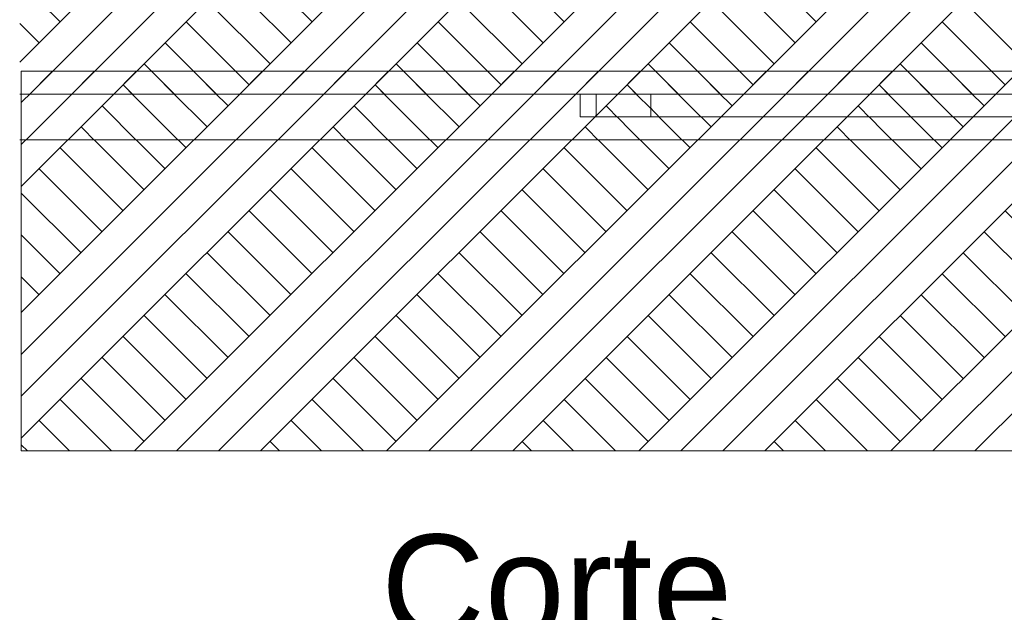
# Model space of a CAD drawing. Header units: millimetres. Extents: x 0 to 1917, y 0 to 847.
# Tile 140 of 230: x 899 to 942, y 442 to 468. Entities that reach past the tile are written whole.
import ezdxf
from ezdxf.enums import TextEntityAlignment as Align
from ezdxf.xclip import XClip

# ---------------------------------------------------------------- set-up
doc = ezdxf.new("R2010")
doc.units = ezdxf.units.MM
doc.header["$MEASUREMENT"] = 0
doc.header["$XCLIPFRAME"] = 0
doc.set_wipeout_variables(frame=1)
doc.linetypes.add('Wipeout_Contour', pattern=[1000, 0, -1000])
for name, color, linetype in [('Laje.ARQ', 7, 'Continuous'), ('Linha & Trama.2D', 7, 'Continuous'), ('Parede.ARQ', 7, 'Continuous'), ('Pilar.ARQ', 7, 'Continuous')]:
    doc.layers.add(name, color=color, linetype=linetype)
doc.styles.add('GENERATED_STYLE_1', font='arial.ttf')
pattern_1 = [(45, (4956.1186, 469.445), (-2.7577163, 2.7577163), []), (45, (4955.199, 470.364), (-5.515433, 5.515433), []), (45, (4954.28, 471.283), (-5.515433, 5.515433), []), (135, (4953.3609, 472.2025), (0.9192388, 0.9192388), [3.8999999, -3.8999999])]

# ---------------------------------------------------------------- blocks, each defined once
blk = doc.blocks.new('Desenho_10_10', base_point=(4956.119, 469.445))
at = {"layer": 'Linha & Trama.2D', "color": 8, "linetype": 'Continuous', "lineweight": 0}
blk.add_line((1072.09, 448.813), (898.744, 448.813), dxfattribs=at)
at = {"color": 254, "linetype": 'Wipeout_Contour', "lineweight": 0, "ltscale": 4134.134405}
blk.add_wipeout([(923.201, 464.445), (923.201, 463.445), (923.901, 463.445), (923.901, 464.445)], dxfattribs=at).dxf.layer = 'Parede.ARQ'
at = {"color": 254, "linetype": 'Wipeout_Contour', "lineweight": 0, "ltscale": 4256.085053}
blk.add_wipeout([(926.301, 464.445), (926.301, 463.445), (988.613, 463.445), (988.613, 464.445)], dxfattribs=at).dxf.layer = 'Parede.ARQ'
at = {"color": 254, "linetype": 'Wipeout_Contour', "lineweight": 0, "ltscale": 4139.675426}
blk.add_wipeout([(923.901, 464.445), (923.901, 463.445), (926.301, 463.445), (926.301, 464.445)], dxfattribs=at).dxf.layer = 'Pilar.ARQ'
at = {"color": 254, "linetype": 'Wipeout_Contour', "lineweight": 0, "ltscale": 8488.571662}
blk.add_wipeout([(898.674, 462.445), (1069.008, 462.445), (1069.008, 463.445), (924.851, 463.445), (924.607, 463.445), (923.201, 463.445), (923.201, 464.445), (898.674, 464.445)], dxfattribs=at).dxf.layer = 'Laje.ARQ'
at = {"layer": 'Laje.ARQ', "color": 111, "linetype": 'Continuous', "lineweight": 0}
blk.add_line((898.674, 462.445), (1069.008, 462.445), dxfattribs=at)
at = {"layer": 'Parede.ARQ', "color": 7, "linetype": 'Continuous', "lineweight": 0}
blk.add_line((923.901, 463.445), (923.201, 463.445), dxfattribs=at)
at = {"layer": 'Parede.ARQ', "color": 251, "linetype": 'Continuous', "lineweight": 0}
blk.add_line((988.613, 463.445), (926.301, 463.445), dxfattribs=at)
at = {"layer": 'Pilar.ARQ', "color": 20, "linetype": 'Continuous', "lineweight": 0}
blk.add_line((923.901, 463.445), (926.301, 463.445), dxfattribs=at)
at = {"color": 254, "linetype": 'Wipeout_Contour', "lineweight": 0, "ltscale": 4222.265323}
blk.add_wipeout([(898.674, 464.445), (994.698, 464.445), (994.698, 468.445), (898.674, 468.445)], dxfattribs=at).dxf.layer = 'Laje.ARQ'
at = {"layer": 'Laje.ARQ', "linetype": 'Continuous', "lineweight": 0}
h = blk.add_hatch(dxfattribs=at)
h.set_pattern_fill('TERRA_000A', color=42, style=0, pattern_type=2)
h.set_pattern_definition(pattern_1)
h.paths.add_polyline_path([(898.674, 464.445), (994.698, 464.445), (994.698, 468.445), (898.674, 468.445)])
at = {"layer": 'Linha & Trama.2D', "linetype": 'Continuous', "lineweight": 0}
h = blk.add_hatch(dxfattribs=at)
h.set_pattern_fill('TERRA_000A', color=30, style=0, pattern_type=2)
h.set_pattern_definition(pattern_1)
h.paths.add_polyline_path([(898.744, 465.445), (898.744, 448.813), (1072.09, 448.813), (1072.09, 465.445)])
at = {"layer": 'Laje.ARQ', "color": 93, "linetype": 'Continuous', "lineweight": 0}
blk.add_line((994.698, 464.445), (898.674, 464.445), dxfattribs=at)
at = {"layer": 'Linha & Trama.2D', "color": 8, "linetype": 'Continuous', "lineweight": 0}
for p, q in [((898.744, 448.813), (898.744, 465.445)), ((898.744, 465.445), (1072.09, 465.445))]:
    blk.add_line(p, q, dxfattribs=at)
at = {"layer": 'Parede.ARQ', "color": 7, "linetype": 'Continuous', "lineweight": 0}
blk.add_line((923.201, 463.445), (923.201, 464.445), dxfattribs=at)
at = {"layer": 'Pilar.ARQ', "color": 20, "linetype": 'Continuous', "lineweight": 0}
for p, q in [((923.901, 463.445), (923.901, 464.445)), ((926.301, 463.445), (926.301, 464.445))]:
    blk.add_line(p, q, dxfattribs=at)
blk = doc.blocks.new('Título Integrado de Desenho[10]', base_point=(782.673, 456.179))
at = {"color": 7, "lineweight": 0, "style": 'GENERATED_STYLE_1'}
blk.add_attdef('AC_DrawingName', text='', height=4.5, dxfattribs=at).set_placement((922.18, 445.15), align=Align.TOP_CENTER)
blk.add_attdef('DUMMY_179', text='', height=4.5, dxfattribs=at).set_placement((956.716, 445.125), align=Align.TOP_LEFT)
blk.add_attdef('AC_DrawingScale', text='', height=2.5, dxfattribs=at).set_placement((948.676, 437.122), align=Align.TOP_RIGHT)

msp = doc.modelspace()

# ---------------------------------------------------------------- block references
at = {"color": 7, "linetype": 'Continuous', "lineweight": 0}
ref = msp.add_blockref('Desenho_10_10', (4956.119, 469.445), dxfattribs=at)
XClip(ref).set_block_clipping_path([(898.6741229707, 448.8125593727), (1077.8893971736, 612.3201938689)])
ref = msp.add_blockref('Título Integrado de Desenho[10]', (782.673, 456.179), dxfattribs=at)
ref.add_attrib('AC_DrawingName', 'Corte', dxfattribs={"color": 7, "lineweight": 0, "height": 4.5, "style": 'GENERATED_STYLE_1'}).set_placement((922.18, 445.15), align=Align.TOP_CENTER)

doc.saveas('drawing.dxf')
